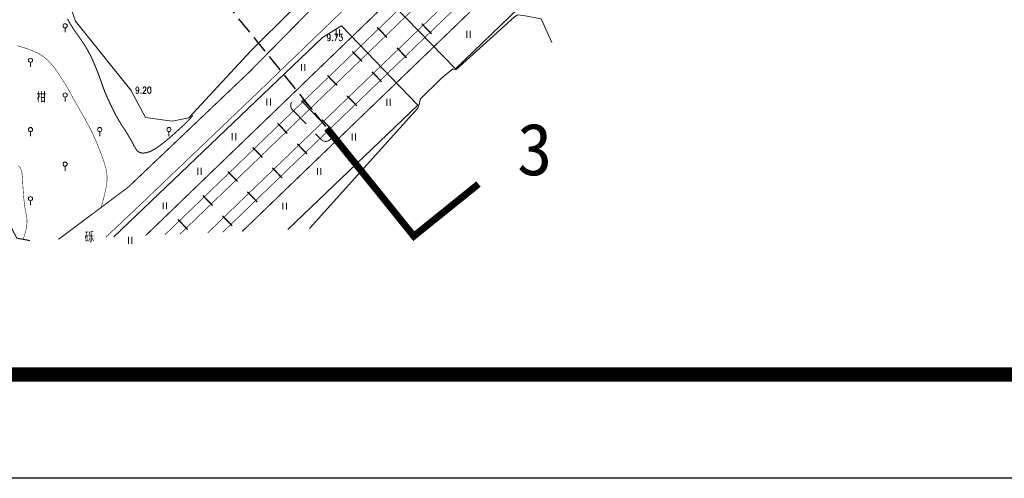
# Model space of a CAD drawing. Header units: millimetres. Extents: x 38389465 to 38395088, y 2473666 to 2480744.
# Tile 94 of 256: x 38389976 to 38390118, y 2479334 to 2479400. Entities that reach past the tile are written whole.
import ezdxf
from ezdxf.enums import TextEntityAlignment as Align

# ---------------------------------------------------------------- set-up
doc = ezdxf.new("R2010")
doc.units = ezdxf.units.MM
doc.header["$LTSCALE"] = 2
for name, pattern in [('DASH', [0.35, 0.25, -0.1]), ('X2', [10, 8, -2]), ('X5', [3, 2, -1])]:
    doc.linetypes.add(name, pattern=pattern)
doc.layers.get('0').update_dxf_attribs({"linetype": 'CONTINUOUS', "lineweight": 9})
for name, color, linetype in [('DIM_SYMB', 3, 'CONTINUOUS'), ('GCD', 251, 'CONTINUOUS'), ('PUB_TEXT', 7, 'CONTINUOUS'), ('PUB_TITLE', 4, 'CONTINUOUS')]:
    doc.layers.add(name, color=color, linetype=linetype)
doc.layers.add('地形图', color=251, linetype='CONTINUOUS', lineweight=9)
doc.styles.add('HZ', font='txt.shx', dxfattribs={"width": 0.8, "bigfont": 'hztxt.shx'})
doc.styles.add('正等线体', font='rs.shx', dxfattribs={"bigfont": 'hztxt.shx'})
doc.styles.add('黑体', font='simhei.ttf', dxfattribs={"height": 3.5})
doc.linetypes.add('10421', pattern='A,2,[150,AAA.SHX,S=1,R=0,X=0,Y=1],1e-11', length=2)
doc.linetypes.add('447', pattern='A,8,-1,[148,AAA.SHX,S=1,R=0,X=0,Y=0],-1', length=10)

# ---------------------------------------------------------------- blocks, each defined once
blk = doc.blocks.new('gc121')
for p, q in [((-0.5, -1), (-0.5, 1)), ((0.5, -1), (0.5, 1))]:
    blk.add_line(p, q)
blk = doc.blocks.new('gc325')
blk.add_line((0, 0), (0, 1.3))
blk.add_circle((0, 1.9), 0.6)
blk = doc.blocks.new('GC200')
at = {"linetype": 'Continuous', "const_width": 0.2, "flags": 128}
blk.add_lwpolyline([(-0.1, 0, 1), (0.1, 0, 1)], format="xyb", close=True, dxfattribs=at)
blk = doc.blocks.new('D地块地形图')
at = {"layer": '地形图', "linetype": 'X2', "const_width": 0.15, "flags": 128}
for points in [[(-285.15, -363.12), (-275.06, -355.56), (-257.61, -338.96), (-246.87, -328.06), (-236.87, -318.48), (-228.07, -308.67), (-221.75, -301.03), (-216.7, -295.16), (-207.93, -286.79), (-196.72, -276.93), (-187.49, -267.51), (-179.42, -260.91), (-172.41, -255.06), (-161.36, -244.77), (-157.72, -241.14)], [(-289.27, -363.3), (-291.17, -362.95), (-293.31, -358.88), (-296.34, -346.24), (-297.36, -339.43), (-298.34, -333.27), (-303.46, -320.52), (-308, -314.43), (-312.42, -307.14)]]:
    blk.add_lwpolyline(points, dxfattribs=at)
at = {"layer": '地形图', "linetype": 'Continuous', "flags": 128}
for points, const_width in [([(-272.56, -362.57), (-155.43, -249.67)], 0.15), ([(-269.77, -362.45), (-154.12, -250.98)], 0.1), ([(-267.6, -362.36), (-153.1, -251.99)], 0.1), ([(-151.21, -253.87), (-263.59, -362.18)], 0.1), ([(-150.19, -254.88), (-261.42, -362.09)], 0.1), ([(-148.88, -256.2), (-258.61, -361.97)], 0.15), ([(-179.2, -264.73), (-186.09, -270.75), (-194.45, -278.9), (-204.73, -288.54), (-215.11, -298.07), (-218.91, -302.35), (-225.11, -310.62), (-235.26, -321.11), (-244.27, -330.24), (-256.55, -342.08), (-273.65, -358.41), (-278.32, -362.82)], 0.1), ([(-265.77, -345.2), (-265.92, -345.42), (-266.16, -345.7), (-266.5, -346.06), (-266.93, -346.49), (-267.47, -346.98), (-268.09, -347.54), (-268.81, -348.18), (-269.63, -348.88), (-270.46, -349.54), (-271.2, -350.05), (-271.88, -350.4), (-272.47, -350.61), (-272.99, -350.66), (-273.43, -350.56), (-273.8, -350.31), (-274.08, -349.9), (-274.33, -349.43), (-274.56, -349), (-274.79, -348.59), (-275.01, -348.21), (-275.22, -347.85), (-275.42, -347.53), (-275.61, -347.24), (-275.79, -346.97), (-275.97, -346.7), (-276.15, -346.41), (-276.35, -346.09), (-276.55, -345.73), (-276.77, -345.35), (-276.98, -344.94), (-277.21, -344.5), (-277.45, -344.03), (-277.68, -343.56), (-277.89, -343.09), (-278.1, -342.64), (-278.29, -342.2), (-278.47, -341.77), (-278.63, -341.35), (-278.78, -340.94), (-278.92, -340.55), (-279.05, -340.16), (-279.19, -339.77), (-279.34, -339.37), (-279.49, -338.97), (-279.65, -338.56), (-279.82, -338.15), (-280, -337.73), (-280.18, -337.31), (-280.37, -336.88), (-280.58, -336.46), (-280.81, -336.03), (-281.06, -335.59), (-281.32, -335.16), (-281.6, -334.72), (-281.9, -334.27), (-282.21, -333.83), (-282.52, -333.39), (-282.81, -332.98), (-283.07, -332.59), (-283.3, -332.22), (-283.51, -331.88), (-283.69, -331.56), (-283.84, -331.26)], 0.15), ([(-278.99, -358.5), (-278.81, -357.86), (-278.65, -357.26), (-278.52, -356.72), (-278.4, -356.22), (-278.31, -355.77), (-278.23, -355.37), (-278.18, -355.02), (-278.15, -354.72), (-278.14, -354.45), (-278.14, -354.17), (-278.15, -353.9), (-278.17, -353.63), (-278.21, -353.36), (-278.26, -353.1), (-278.32, -352.83), (-278.39, -352.57), (-278.47, -352.29), (-278.57, -351.99), (-278.68, -351.65), (-278.81, -351.29), (-278.95, -350.91), (-279.11, -350.49), (-279.28, -350.05), (-279.46, -349.58), (-279.66, -349.09), (-279.88, -348.58), (-280.12, -348.06), (-280.38, -347.52), (-280.66, -346.96), (-280.96, -346.39), (-281.28, -345.81), (-281.62, -345.21), (-281.96, -344.63), (-282.26, -344.09), (-282.53, -343.61), (-282.77, -343.18), (-282.99, -342.81), (-283.17, -342.48), (-283.31, -342.2), (-283.43, -341.98), (-283.55, -341.76), (-283.7, -341.5), (-283.88, -341.2), (-284.08, -340.85), (-284.32, -340.47), (-284.59, -340.04), (-284.89, -339.57), (-285.22, -339.06), (-285.57, -338.56), (-285.92, -338.09), (-286.29, -337.67), (-286.66, -337.28), (-287.04, -336.94), (-287.43, -336.64), (-287.82, -336.39), (-288.23, -336.17), (-288.64, -335.99), (-289.05, -335.81), (-289.46, -335.65), (-289.88, -335.5), (-290.3, -335.37), (-290.72, -335.24), (-291.14, -335.13)], 0.075), ([(-239.1, -332.48), (-237.69, -333.94)], 0.2), ([(-231.25, -333.42), (-232.66, -331.96)], 0.2), ([(-234.85, -336.89), (-236.26, -335.43)], 0.2), ([(-242.7, -335.95), (-241.29, -337.41)], 0.2), ([(-246.3, -339.42), (-244.89, -340.88)], 0.2), ([(-238.45, -340.36), (-239.86, -338.9)], 0.2), ([(-249.9, -342.89), (-248.49, -344.35)], 0.2), ([(-242.05, -343.83), (-243.46, -342.37)], 0.2), ([(-253.5, -346.36), (-252.09, -347.82)], 0.2), ([(-245.65, -347.3), (-247.06, -345.84)], 0.2), ([(-257.1, -349.83), (-255.69, -351.29)], 0.2), ([(-249.25, -350.77), (-250.66, -349.31)], 0.2), ([(-290.27, -363.11), (-290.08, -362.6), (-289.93, -362.1), (-289.82, -361.62), (-289.75, -361.16), (-289.71, -360.72), (-289.71, -360.29), (-289.75, -359.87), (-289.83, -359.48), (-289.92, -359.06), (-290, -358.56), (-290.08, -358), (-290.15, -357.37), (-290.21, -356.67), (-290.27, -355.9), (-290.32, -355.06), (-290.37, -354.14), (-290.46, -353.33), (-290.67, -352.76), (-291, -352.45)], 0.075), ([(-252.85, -354.24), (-254.26, -352.78)], 0.2), ([(-260.7, -353.3), (-259.29, -354.76)], 0.2), ([(-264.3, -356.77), (-262.89, -358.23)], 0.2), ([(-256.45, -357.71), (-257.86, -356.25)], 0.2), ([(-260.05, -361.18), (-261.46, -359.72)], 0.2), ([(-267.9, -360.24), (-266.49, -361.7)], 0.2)]:
    blk.add_lwpolyline(points, dxfattribs=dict(at, const_width=const_width))
at = {"layer": '地形图', "linetype": '10421', "flags": 128}
for points in [[(-232.01, -261.08), (-236.64, -263.64), (-248.55, -268.01), (-257.7, -271.46), (-277.2, -278.14), (-284.25, -281.53), (-303.37, -288.74), (-306.18, -290.45), (-307.56, -292.98), (-307.31, -303.6), (-304.97, -310.59), (-304.41, -311.57), (-301.67, -312.27), (-294.69, -311.53), (-293.21, -311.59), (-291.01, -314.41), (-283.85, -328.25), (-282.68, -331.6), (-274.69, -341.56), (-272.57, -345.52), (-268.72, -346.04), (-266.3, -345.56), (-257.32, -335.82), (-245.67, -324.22), (-236.85, -315.85), (-229.95, -307.5), (-225.57, -301.96), (-225.36, -297.93), (-226.45, -295.18), (-228, -291.54), (-229.15, -278.07), (-227.9, -273.17), (-227.03, -264.93), (-227.77, -263.4), (-229.83, -261.46), (-232.01, -261.08)], [(-213.87, -334.65), (-215.42, -331.26), (-217.99, -330.79), (-218.86, -330.66), (-219.31, -331.01), (-227.75, -338.6), (-227.98, -338.55), (-228.19, -338.49), (-229.88, -339.87), (-232.91, -342.85), (-232.98, -343.48), (-233.26, -344.14), (-248.91, -361.55)]]:
    blk.add_lwpolyline(points, dxfattribs=at)
at = {"layer": '地形图', "linetype": '447', "flags": 128}
blk.add_lwpolyline([(-227.8, -338.49), (-238.42, -327.47), (-237.11, -324.42), (-226.16, -313.71), (-223.22, -313.88), (-213.13, -324.35), (-216.1, -327.15)], close=True, dxfattribs=at)
blk.add_lwpolyline([(-252, -361.68), (-233.23, -343.72), (-244.26, -332.28), (-247.03, -333.95), (-277.18, -362.77)], dxfattribs=at)
at = {"layer": '地形图', "linetype": 'X5', "flags": 128}
blk.add_lwpolyline([(-250.04, -343.12), (-245.86, -347.43, -0.965629), (-247.19, -348.7), (-251.36, -344.39, -0.987615), (-250.04, -343.12)], format="xyb", dxfattribs=at)
at = {"layer": '地形图', "linetype": 'Continuous', "xscale": 0.5, "yscale": 0.5}
for name, p in [('gc325', (-284.2, -333.2)), ('gc121', (-244.79, -333.28)), ('gc121', (-225.91, -333.49)), ('gc325', (-289.2, -338.2)), ('gc121', (-249.79, -338.28)), ('gc325', (-284.2, -343.2)), ('gc121', (-254.79, -343.28)), ('gc121', (-237.48, -343.32)), ('gc325', (-289.2, -348.2)), ('gc325', (-279.2, -348.2)), ('gc325', (-269.2, -348.2)), ('gc121', (-259.79, -348.28)), ('gc121', (-242.48, -348.32)), ('gc325', (-284.2, -353.2)), ('gc121', (-264.79, -353.28)), ('gc121', (-247.48, -353.32)), ('gc325', (-289.2, -358.2)), ('gc121', (-269.79, -358.28)), ('gc121', (-252.48, -358.32)), ('gc121', (-274.79, -363.28))]:
    blk.add_blockref(name, p, dxfattribs=at)
at = {"layer": '地形图', "linetype": 'Continuous'}
ref = blk.add_blockref('GC200', (-247.03, -333.95), dxfattribs=dict(at, xscale=0.5, yscale=0.5, zscale=0.5))
ref.add_attrib('height', '9.73', dxfattribs={"layer": 'GCD', "linetype": 'Continuous', "height": 1, "style": '正等线体', "width": 0.8}).set_placement((-246.43, -333.95), align=Align.MIDDLE_LEFT)
ref = blk.add_blockref('GC200', (-274.69, -341.56), dxfattribs=dict(at, xscale=0.5, yscale=0.5, zscale=0.5))
ref.add_attrib('height', '9.20', dxfattribs={"layer": 'GCD', "linetype": 'Continuous', "height": 1, "style": '正等线体', "width": 0.8}).set_placement((-274.09, -341.56), align=Align.MIDDLE_LEFT)
at = {"layer": '地形图', "linetype": 'Continuous', "style": 'HZ', "width": 0.8}
blk.add_text('柑', height=1.5, dxfattribs=at).set_placement((-287.62, -342.5), align=Align.MIDDLE)
blk.add_text('砾', height=1.5, rotation=359.9998, dxfattribs=at).set_placement((-280.69, -362.73), align=Align.MIDDLE)
blk = doc.blocks.new('A$C524C742E')
at = {"layer": 'DIM_SYMB', "linetype": 'DASH', "ltscale": 5, "flags": 128}
blk.add_lwpolyline([(287.09, -913.82), (567, -1261.5)], dxfattribs=at)
at = {"layer": 'DIM_SYMB', "linetype": 'ByBlock', "const_width": 1}
blk.add_lwpolyline([(576.34, -1253.97), (567, -1261.5), (554.46, -1245.92)], dxfattribs=at)
at = {"layer": 'PUB_TEXT', "linetype": 'ByBlock', "style": '黑体'}
blk.add_text('3', height=7.51, dxfattribs=at).set_placement((581.92, -1252.7))
blk = doc.blocks.new('A$C69596FC1')
at = {"layer": 'PUB_TITLE'}
for p, q in [((1000, 1000), (117900, 1000)), ((118900, 0), (0, 0))]:
    blk.add_line(p, q, dxfattribs=at)
at = {"layer": 'PUB_TITLE', "const_width": 140}
blk.add_lwpolyline([(1000, 83100), (117900, 83100), (117900, 1000), (1000, 1000), (1000, 83100)], dxfattribs=at)
blk = doc.blocks.new('df21gdf1gdfg')
at = {"layer": 'DIM_SYMB', "linetype": 'DASH', "ltscale": 5, "flags": 128}
blk.add_lwpolyline([(287.09, -913.82), (567, -1261.5)], dxfattribs=at)
at = {"layer": 'DIM_SYMB', "linetype": 'ByBlock', "const_width": 1}
blk.add_lwpolyline([(576.34, -1253.97), (567, -1261.5), (554.46, -1245.92)], dxfattribs=at)
at = {"layer": 'PUB_TEXT', "linetype": 'ByBlock', "style": '黑体'}
blk.add_text('3', height=7.51, dxfattribs=at).set_placement((581.92, -1252.7))

msp = doc.modelspace()

# ---------------------------------------------------------------- block references
at = {"linetype": 'ByBlock', "xscale": 0.01500000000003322, "yscale": 0.01500000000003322, "zscale": 0.01500000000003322}
msp.add_blockref('A$C69596FC1', (38389465.971, 2479333.814), dxfattribs=at)
at = {"linetype": 'Continuous'}
msp.add_blockref('D地块地形图', (38390266.789, 2479731.472), dxfattribs=at)
at = {"layer": 'DIM_SYMB', "linetype": 'ByBlock'}
for name, p in [('A$C524C742E', (38389465.971, 2480630.314)), ('df21gdf1gdfg', (38389465.971, 2480630.309))]:
    msp.add_blockref(name, p, dxfattribs=at)

doc.saveas('drawing.dxf')
